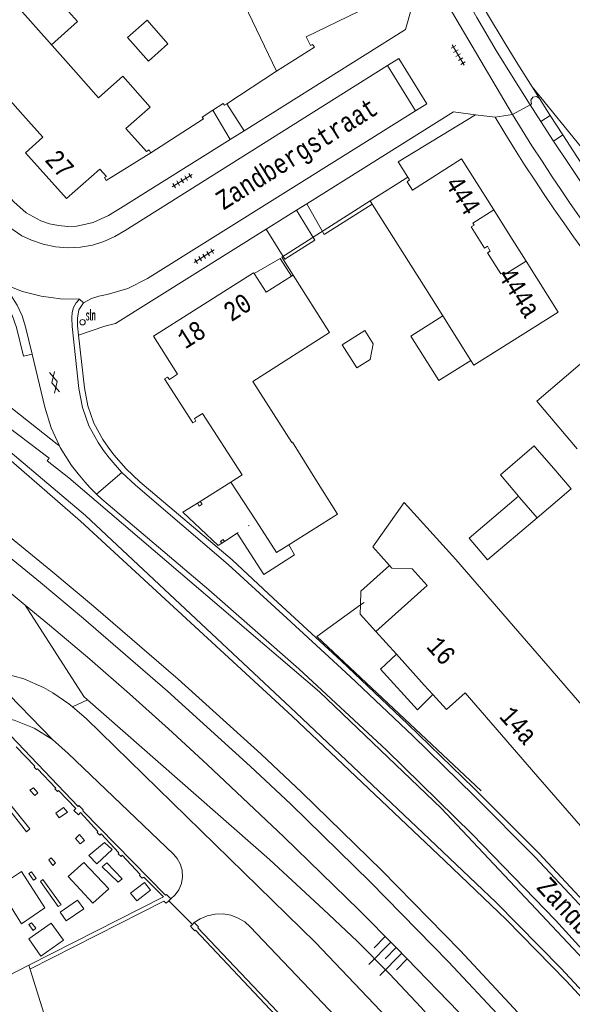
# Model space of a CAD drawing. Header units: metres. Extents: x 196790 to 198335, y 354523 to 356036.
# Tile 73 of 105: x 197890 to 197942, y 354930 to 355024. Entities that reach past the tile are written whole.
import ezdxf

# ---------------------------------------------------------------- set-up
doc = ezdxf.new("R2010")
doc.units = ezdxf.units.M
for name, pattern in [('DGN Style 1', [1.160006, 0.00193, -1.158076]), ('DGN Style 2', [186.027128, 111.616277, -74.410851]), ('DGN Style 3', [260.437979, 186.027128, -74.410851])]:
    doc.linetypes.add(name, pattern=pattern)
for name, color, linetype, lineweight in [('afdak', 252, 'DGN Style 2', 18), ('bij- of bedrijfsgebouw', 252, 'Continuous', 18), ('functiescheiding', 252, 'Continuous', 18), ('hoofdgebouw', 252, 'Continuous', 18), ('hoofdgebouw maaiveld', 252, 'Continuous', 18), ('huisnummer BAG', 252, 'Continuous', 18), ('kant asfaltverharding', 252, 'Continuous', 18), ('kant klinkerverharding', 252, 'Continuous', 18), ('kant muur (extern)', 252, 'Continuous', 18), ('kant tegelverharding', 252, 'Continuous', 18), ('molgoot', 252, 'DGN Style 3', 18), ('overbouw', 252, 'Continuous', 18), ('overige afscheidingen', 252, 'Continuous', 18), ('raster', 252, 'Continuous', 18), ('schutting', 252, 'Continuous', 18), ('spoorrail', 252, 'Continuous', 18), ('straatnaam', 252, 'Continuous', 18), ('straatnaambord', 252, 'Continuous', 18), ('taludlijn', 252, 'Continuous', 18), ('taludsymbool', 252, 'Continuous', 18), ('tuinhuis', 252, 'DGN Style 2', 18), ('tussenmuur WOZ', 252, 'DGN Style 1', 18), ('verh asfaltsymbool', 2, 'Continuous', 0), ('verh tegelsymbool', 2, 'Continuous', 0), ('vlakafsluiter grijs', 252, 'DGN Style 2', 18), ('vlakafsluiter groen', 252, 'DGN Style 2', 18)]:
    doc.layers.add(name, color=color, linetype=linetype, lineweight=lineweight)
doc.styles.add('Style-Courier New', font='cour.ttf')
doc.styles.add('Style-simplex', font='simplex.shx')

# ---------------------------------------------------------------- blocks, each defined once
blk = doc.blocks.new('S435')
at = {"layer": 'straatnaambord', "color": 7, "linetype": 'Continuous', "lineweight": 0}
blk.add_circle((0, 0), 0.263, dxfattribs=at)
blk.add_circle((0, 0), 0.263, dxfattribs=at)
at = {"layer": 'straatnaambord', "color": 7, "linetype": 'Continuous', "lineweight": 0, "style": 'Style-simplex', "width": 0.428569}
blk.add_text('stn', height=1.05, dxfattribs=at).set_placement((0.324, 0.185))
blk = doc.blocks.new('TA')
at = {"layer": 'taludsymbool', "linetype": 'Continuous', "lineweight": 0}
for p, q in [((-0.5, 0), (-0.5, -0.5)), ((-0.25, 0), (-0.25, -1)), ((0, 0), (0, -0.5)), ((0.25, 0), (0.25, -1)), ((0.5, 0), (0.5, -0.5))]:
    blk.add_line(p, q, dxfattribs=at)
blk = doc.blocks.new('S612')
at = {"layer": 'verh asfaltsymbool', "color": 252}
for p, q in [((-0.992, -0.261), (0.008, 0.239)), ((0.008, -0.261), (-0.992, 0.239)), ((0.008, 0.239), (1.008, -0.261)), ((1.008, 0.239), (0.008, -0.261))]:
    blk.add_line(p, q, dxfattribs=at)
blk = doc.blocks.new('S642')
at = {"layer": 'verh tegelsymbool', "color": 252}
for p, q in [((-1.125, 0), (1.125, 0)), ((-0.9, -0.25), (-0.9, 0.25)), ((-0.45, -0.25), (-0.45, 0.25)), ((0, -0.25), (0, 0.25)), ((0.45, -0.25), (0.45, 0.25)), ((0.9, -0.25), (0.9, 0.25))]:
    blk.add_line(p, q, dxfattribs=at)

msp = doc.modelspace()

# ---------------------------------------------------------------- linework, layer by layer
at = {"layer": 'afdak'}
for p, q in [((197906.812, 354977.726), (197909.72, 354979.564)), ((197906.146, 354977.302), (197906.534, 354977.549)), ((197906.534, 354977.549), (197906.812, 354977.726)), ((197909.119, 354973.922), (197910.325, 354974.703)), ((197908.85, 354973.748), (197909.119, 354973.922)), ((197908.85, 354973.748), (197908.528, 354973.539))]:
    msp.add_line(p, q, dxfattribs=at)
at = {"layer": 'afdak', "flags": 128}
for points in [[(197891.609, 355027.32), (197895.13, 355023.358), (197892.649, 355021.154)], [(197911.946, 354999.382), (197914.4, 355000.831), (197915.502, 354999.139)], [(197929.892, 354995.354), (197926.848, 354993.433), (197929.516, 354989.204), (197932.561, 354991.126)], [(197938.847, 354976.152), (197934.149, 354972.167), (197932.403, 354974.225), (197937.101, 354978.21)], [(197908.528, 354973.539), (197905.163, 354976.688), (197906.146, 354977.302)], [(197915.222, 354973.589), (197915.779, 354972.652), (197912.868, 354970.78), (197910.325, 354974.703)], [(197922.057, 354967.872), (197922.088, 354969.194), (197924.822, 354971.627)], [(197923.523, 354965.344), (197922.037, 354966.994), (197922.057, 354967.872)], [(197928.932, 354959.365), (197927.487, 354957.896), (197923.948, 354961.781), (197925.475, 354963.186)]]:
    msp.add_lwpolyline(points, dxfattribs=at)
at = {"layer": 'bij- of bedrijfsgebouw'}
for p, q in [((197938.874, 354982.66), (197940.441, 354980.849)), ((197940.441, 354980.849), (197942.109, 354978.92)), ((197942.109, 354978.92), (197938.847, 354976.152)), ((197937.197, 354978.097), (197937.101, 354978.21)), ((197938.847, 354976.152), (197937.197, 354978.097))]:
    msp.add_line(p, q, dxfattribs=at)
at = {"layer": 'bij- of bedrijfsgebouw', "flags": 128}
for points in [[(197937.101, 354978.21), (197935.367, 354980.254), (197938.592, 354982.992), (197938.874, 354982.66)], [(197915.222, 354973.589), (197919.88, 354976.516), (197917.882, 354979.694)], [(197912.116, 354975.862), (197914.06, 354972.858), (197915.222, 354973.589)], [(197888.315, 354932.626), (197888.368, 354932.653), (197888.423, 354932.555), (197890.496, 354933.619), (197892.835, 354926.101), (197890.613, 354925.429), (197890.725, 354925.026), (197885.209, 354923.309)]]:
    msp.add_lwpolyline(points, dxfattribs=at)
at = {"layer": 'functiescheiding'}
for p, q in [((197928.257, 355028.526), (197936.503, 355014.527)), ((197924.639, 355019.161), (197927.289, 355014.863))]:
    msp.add_line(p, q, dxfattribs=at)
at = {"layer": 'functiescheiding', "flags": 128}
msp.add_lwpolyline([(197961.867, 354988.431), (197948.999, 355004.071), (197938.385, 355017.144)], dxfattribs=at)
at = {"layer": 'hoofdgebouw'}
for p, q in [((197889.128, 355025.115), (197894.752, 355018.787)), ((197897.14, 355016.101), (197894.752, 355018.787)), ((197926.557, 355008.559), (197922.989, 355006.295)), ((197922.989, 355006.295), (197923.18, 355005.992)), ((197923.18, 355005.992), (197928.263, 354997.936)), ((197915.502, 354999.139), (197915.661, 354999.239)), ((197929.892, 354995.354), (197928.263, 354997.936)), ((197907.122, 354996.444), (197902.351, 354993.422)), ((197932.561, 354991.126), (197929.892, 354995.354)), ((197902.351, 354993.422), (197904.658, 354989.818)), ((197904.658, 354989.818), (197903.873, 354989.329)), ((197903.708, 354989.547), (197903.421, 354989.373)), ((197903.421, 354989.373), (197906.12, 354985.195)), ((197903.873, 354989.329), (197903.708, 354989.547)), ((197911.816, 354989.136), (197915.517, 354983.316)), ((197906.26, 354985.599), (197906.923, 354986.021)), ((197906.923, 354986.021), (197907.036, 354986.093)), ((197907.036, 354986.093), (197910.795, 354980.26)), ((197906.12, 354985.195), (197906.393, 354985.361)), ((197906.393, 354985.361), (197906.26, 354985.599)), ((197910.795, 354980.26), (197909.72, 354979.564)), ((197909.72, 354979.564), (197912.116, 354975.862)), ((197931.121, 354972.187), (197936.627, 354965.863)), ((197928.398, 354969.734), (197923.523, 354965.344)), ((197923.523, 354965.344), (197925.475, 354963.186)), ((197940.112, 354961.82), (197936.627, 354965.863)), ((197925.475, 354963.186), (197928.125, 354960.257)), ((197944.592, 354956.623), (197940.112, 354961.82)), ((197928.125, 354960.257), (197928.932, 354959.365)), ((197934.441, 354956.713), (197938.938, 354951.531)), ((197938.938, 354951.531), (197943.435, 354946.349))]:
    msp.add_line(p, q, dxfattribs=at)
at = {"layer": 'hoofdgebouw', "flags": 128}
for points in [[(197919.413, 355029.486), (197921.881, 355024.315), (197916.895, 355021.906), (197917.293, 355021.069), (197917.491, 355021.179), (197917.688, 355020.915), (197914.072, 355018.624)], [(197914.072, 355018.624), (197909.506, 355028.173), (197910.294, 355028.549)], [(197882.61, 355019.384), (197886.373, 355015.175), (197888.035, 355016.639), (197889.935, 355014.488)], [(197899.746, 355013.168), (197902.059, 355015.224), (197899.452, 355018.156), (197897.14, 355016.101)], [(197889.935, 355014.488), (197891.822, 355012.352), (197890.194, 355010.869), (197894.081, 355006.51), (197897.242, 355009.325), (197897.89, 355008.625), (197897.712, 355008.534), (197897.858, 355008.25), (197902.119, 355010.877)], [(197902.119, 355010.877), (197901.958, 355011.143), (197901.681, 355010.991), (197899.746, 355013.168)], [(197934.737, 355005.442), (197931.677, 355010.286), (197927.005, 355007.329), (197926.488, 355008.121), (197926.723, 355008.292), (197926.557, 355008.559)], [(197937.808, 355000.581), (197940.873, 354995.728), (197932.849, 354990.669), (197932.561, 354991.126)], [(197907.122, 354996.444), (197911.892, 354999.466), (197911.946, 354999.382)], [(197911.816, 354989.136), (197919.121, 354993.787), (197915.661, 354999.239)], [(197911.946, 354999.382), (197913.08, 354997.617), (197915.502, 354999.139)], [(197948.334, 354987.547), (197944.488, 354992.079), (197938.818, 354987.252), (197942.656, 354982.729)], [(197917.882, 354979.694), (197915.58, 354983.357), (197915.517, 354983.316)], [(197924.822, 354971.627), (197923.222, 354973.403), (197926.222, 354977.626), (197931.121, 354972.187)], [(197924.822, 354971.627), (197925.043, 354971.382), (197926.986, 354971.302), (197928.398, 354969.734)], [(197928.932, 354959.365), (197930.24, 354957.92), (197932.013, 354959.51), (197934.441, 354956.713)]]:
    msp.add_lwpolyline(points, dxfattribs=at)
at = {"layer": 'hoofdgebouw maaiveld', "flags": 128}
for points in [[(197934.737, 355005.442), (197932.733, 355004.177), (197932.856, 355003.982), (197932.594, 355003.817), (197933.859, 355001.813), (197934.122, 355001.978), (197934.272, 355001.74)], [(197934.272, 355001.74), (197934.405, 355001.53), (197934.143, 355001.365), (197935.414, 354999.353), (197935.676, 354999.518), (197935.804, 354999.315), (197937.808, 355000.581)]]:
    msp.add_lwpolyline(points, dxfattribs=at)
at = {"layer": 'kant asfaltverharding'}
for p, q in [((197939.084, 355016.036), (197938.385, 355017.144)), ((197940.114, 355014.427), (197939.084, 355016.036)), ((197909.35, 355015.543), (197910.977, 355012.97)), ((197908.016, 355014.927), (197909.671, 355012.152)), ((197941.303, 355012.585), (197940.114, 355014.427)), ((197916.941, 355006.028), (197918.603, 355003.113)), ((197917.718, 355002.556), (197915.977, 355005.425)), ((197895.716, 354996.593), (197895.32, 354996.954)), ((197894.305, 354958.475), (197894.655, 354958.178))]:
    msp.add_line(p, q, dxfattribs=at)
at = {"layer": 'kant asfaltverharding', "flags": 128}
for points in [[(197938.385, 355017.144), (197937.029, 355019.297), (197935.905, 355021.108), (197934.054, 355024.222), (197932.562, 355026.891), (197931.282, 355029.214)], [(197941.303, 355012.585), (197942.644, 355010.519), (197943.754, 355008.839), (197944.885, 355007.174), (197946.639, 355004.666)], [(197895.32, 354996.954), (197893.5, 354996.978), (197891.683, 354997.224), (197889.91, 354997.689), (197888.218, 354998.361), (197888.083, 354998.181)], [(197890.809, 354991.724), (197890.184, 354994.328), (197889.855, 354995.382), (197889.387, 354996.393), (197888.791, 354997.333), (197888.083, 354998.181)], [(197895.243, 354993.526), (197895.148, 354994.409), (197895.121, 354995.141), (197895.262, 354995.931), (197895.716, 354996.593)], [(197901.077, 354979.593), (197899.775, 354980.815), (197898.604, 354982.155), (197898.06, 354982.87), (197897.543, 354983.603), (197896.673, 354985.174), (197896.1, 354986.813), (197895.784, 354988.521), (197895.243, 354993.526)], [(197890.809, 354991.724), (197892.018, 354986.688), (197892.63, 354984.718), (197893.382, 354983.081)], [(197893.382, 354983.081), (197893.491, 354982.843), (197894.575, 354981.149), (197895.193, 354980.355), (197895.835, 354979.581), (197896.351, 354979.007), (197896.893, 354978.456), (197896.925, 354978.426)], [(197953.149, 354928.871), (197947.986, 354934.641), (197939.029, 354944.265), (197932.842, 354950.453), (197926.568, 354956.555), (197920.21, 354962.568), (197913.769, 354968.492), (197909.835, 354972.155), (197901.077, 354979.593)], [(197896.925, 354978.426), (197897.456, 354977.928), (197898.037, 354977.42), (197907.618, 354969.325)], [(197907.618, 354969.325), (197916.176, 354961.804), (197924.532, 354954.054), (197932.677, 354946.083), (197940.602, 354937.898)], [(197886.296, 354961.721), (197888.2, 354961.357), (197890.034, 354960.865), (197891.894, 354960.032), (197892.789, 354959.506), (197894.305, 354958.475)], [(197894.655, 354958.178), (197895.951, 354957.077), (197917.77, 354935.78), (197923.962, 354929.289), (197929.371, 354923.507), (197934.665, 354917.62), (197939.853, 354911.639), (197944.943, 354905.574), (197949.044, 354900.499), (197953.039, 354895.341), (197960.854, 354884.891), (197968.365, 354874.492), (197975.666, 354863.945), (197991.886, 354840.007), (198016.738, 354802.147), (198021.026, 354795.243), (198022.17, 354793.154), (198023.082, 354790.938), (198023.743, 354788.635), (198024.031, 354786.948)], [(197892.753, 354955.095), (197891.014, 354956.164), (197889.114, 354956.912), (197887.144, 354957.313)], [(197904.025, 354939.926), (197904.43, 354940.306), (197904.772, 354940.794), (197905.013, 354941.372), (197905.121, 354942.005), (197905.083, 354942.647), (197904.906, 354943.248), (197904.619, 354943.77), (197904.258, 354944.192), (197894.256, 354953.76), (197892.753, 354955.095)], [(197922.84, 354925.428), (197911.572, 354937.278), (197911.054, 354937.73), (197910.433, 354938.103), (197909.731, 354938.365), (197908.979, 354938.492), (197908.217, 354938.475), (197907.484, 354938.317), (197906.816, 354938.038), (197906.238, 354937.666)], [(197940.602, 354937.898), (197951.102, 354926.35), (197966.421, 354909.018), (197973.017, 354901.341), (197979.396, 354893.483), (197991.754, 354877.816), (197993.18, 354876.191), (197994.798, 354874.7), (197996.587, 354873.375), (197998.519, 354872.245), (198000.563, 354871.331), (198002.681, 354870.647), (198004.835, 354870.199), (198006.987, 354869.985), (198031.083, 354868.857), (198031.053, 354868.591)]]:
    msp.add_lwpolyline(points, dxfattribs=at)
at = {"layer": 'kant klinkerverharding', "flags": 128}
for points in [[(197927.289, 355014.863), (197928.361, 355015.534), (197925.7, 355019.827), (197924.639, 355019.161)], [(197885.983, 355006.596), (197887.513, 355004.881), (197888.219, 355004.168), (197888.997, 355003.533), (197889.842, 355002.991), (197890.749, 355002.56), (197891.877, 355002.184), (197893.042, 355001.944), (197894.228, 355001.847), (197895.417, 355001.901), (197896.548, 355002.096), (197897.645, 355002.431), (197898.693, 355002.897), (197899.676, 355003.487), (197924.639, 355019.161)], [(197939.084, 355016.036), (197938.789, 355016.237), (197938.44, 355016.167), (197938.245, 355015.868), (197938.323, 355015.52), (197938.192, 355015.448)], [(197895.716, 354996.593), (197896.454, 354997.025), (197897.159, 354997.245), (197897.945, 354997.397), (197899.936, 354997.976), (197901.788, 354998.91), (197927.289, 355014.863)]]:
    msp.add_lwpolyline(points, dxfattribs=at)
at = {"layer": 'kant muur (extern)'}
for p, q in [((197914.072, 355018.624), (197909.35, 355015.543)), ((197904.025, 354939.926), (197903.82, 354939.746)), ((197906.238, 354937.666), (197906.067, 354937.502))]:
    msp.add_line(p, q, dxfattribs=at)
at = {"layer": 'kant muur (extern)', "flags": 128}
for points in [[(197909.35, 355015.543), (197909.128, 355015.398), (197909.004, 355015.56)], [(197902.119, 355010.877), (197907.132, 355014.104), (197906.995, 355014.274)], [(197906.534, 354977.549), (197906.711, 354977.27), (197906.989, 354977.448), (197906.812, 354977.726)], [(197908.85, 354973.748), (197908.736, 354973.924), (197909.005, 354974.098), (197909.119, 354973.922)], [(197904.025, 354939.926), (197903.613, 354940.354), (197903.505, 354940.267), (197895.629, 354948.294), (197895.679, 354948.385), (197895.265, 354948.804), (197895.181, 354948.725), (197887.455, 354956.807), (197887.556, 354956.906), (197887.144, 354957.313)], [(197889.305, 354954.375), (197891.072, 354952.541), (197890.997, 354952.463), (197891.245, 354952.217), (197891.342, 354952.289), (197893.06, 354950.465), (197892.976, 354950.38), (197893.235, 354950.128), (197893.335, 354950.233), (197894.958, 354948.508), (197894.778, 354948.334), (197895.234, 354947.932), (197895.42, 354948.132), (197897.074, 354946.326), (197897, 354946.246), (197897.267, 354945.982), (197897.37, 354946.102), (197899.069, 354944.306), (197899.005, 354944.21), (197899.276, 354943.955), (197899.395, 354944.077), (197901.098, 354942.228), (197901.027, 354942.133), (197901.297, 354941.884), (197901.432, 354941.997), (197903.299, 354940.126), (197890.496, 354933.619)], [(197890.61, 354933.253), (197903.359, 354939.694), (197903.558, 354939.514), (197903.82, 354939.746)], [(197906.067, 354937.502), (197905.876, 354937.32), (197906.104, 354937.091)], [(197915.321, 354927.936), (197906.575, 354937.157), (197906.65, 354937.256), (197906.238, 354937.666)], [(197906.104, 354937.091), (197906.309, 354936.886), (197906.359, 354936.952), (197913.964, 354928.882)]]:
    msp.add_lwpolyline(points, dxfattribs=at)
at = {"layer": 'kant tegelverharding'}
for p, q in [((197938.192, 355015.448), (197939.221, 355013.845)), ((197934.869, 355014.248), (197932.988, 355014.494)), ((197936.503, 355014.527), (197934.869, 355014.248)), ((197939.221, 355013.845), (197940.114, 355014.427)), ((197939.221, 355013.845), (197940.423, 355011.99)), ((197909.671, 355012.152), (197910.977, 355012.97)), ((197941.303, 355012.585), (197940.423, 355011.99)), ((197916.941, 355006.028), (197915.977, 355005.425)), ((197915.977, 355005.425), (197913.083, 355003.616))]:
    msp.add_line(p, q, dxfattribs=at)
at = {"layer": 'kant tegelverharding', "flags": 128}
for points in [[(197856.762, 355044.843), (197858.272, 355042.1), (197859.987, 355039.41), (197861.871, 355036.837), (197863.913, 355034.395), (197889.063, 355006.214), (197890.249, 355005.15), (197891.649, 355004.388), (197892.478, 355004.116), (197893.334, 355003.947), (197894.204, 355003.878), (197895.076, 355003.909), (197896.633, 355004.241), (197898.076, 355004.912), (197899.21, 355005.596), (197909.671, 355012.152)], [(197938.192, 355015.448), (197936.57, 355018.01), (197934.968, 355020.584), (197933.127, 355023.727), (197931.719, 355026.25), (197930.327, 355028.782)], [(197910.977, 355012.97), (197926.322, 355022.587), (197927.493, 355026.646)], [(197932.988, 355014.494), (197930.919, 355014.765), (197916.941, 355006.028)], [(197964.236, 354976.042), (197962.069, 354978.364), (197958.637, 354982.192), (197955.283, 354986.088), (197952.01, 354990.052), (197948.821, 354994.085), (197947.457, 354995.918), (197946.112, 354997.764), (197945.15, 354999.028), (197944.199, 355000.3), (197943.259, 355001.581), (197942.331, 355002.871), (197941.389, 355004.205), (197940.458, 355005.548), (197939.54, 355006.899), (197938.636, 355008.26), (197937.672, 355009.743), (197936.722, 355011.235), (197935.788, 355012.737), (197934.869, 355014.248)], [(197994.537, 354950.133), (197988.768, 354954.961), (197979.299, 354963.131), (197975.135, 354967.088), (197971.056, 354971.133), (197967.061, 354975.261), (197963.147, 354979.465), (197956.338, 354987.2), (197953.054, 354991.17), (197949.868, 354995.22), (197948.678, 354996.792), (197947.498, 354998.372), (197946.517, 354999.706), (197945.545, 355001.046), (197943.624, 355003.742), (197941.939, 355006.158), (197941.108, 355007.373), (197940.289, 355008.597), (197939.324, 355010.067), (197938.37, 355011.545), (197937.429, 355013.032), (197936.503, 355014.527)], [(197940.423, 355011.99), (197941.897, 355009.756), (197942.853, 355008.333), (197944.791, 355005.505), (197945.77, 355004.105), (197945.888, 355004.181)], [(197890.809, 354991.724), (197889.999, 354991.539), (197889.336, 354994.261), (197888.922, 354995.431), (197888.307, 354996.529), (197887.514, 354997.507), (197886.581, 354998.325), (197885.739, 354998.92), (197884.208, 355000.214), (197882.81, 355001.65), (197881.496, 355003.154), (197880.128, 355001.942), (197879.269, 355002.902)], [(197913.083, 355003.616), (197898.74, 354994.651), (197897.747, 354994.396), (197895.243, 354993.526)]]:
    msp.add_lwpolyline(points, dxfattribs=at)
at = {"layer": 'molgoot', "flags": 128}
for points in [[(197899.359, 354980.466), (197899.327, 354980.496), (197898.146, 354981.855), (197897.602, 354982.576), (197897.084, 354983.316), (197896.214, 354984.899), (197895.601, 354986.641), (197895.261, 354988.455), (197894.62, 354994.354), (197894.58, 354995.193), (197894.614, 354995.678), (197894.756, 354996.155), (197894.998, 354996.59), (197895.32, 354996.954)], [(197965.912, 354913.658), (197962.411, 354917.707), (197950.254, 354931.315), (197944.507, 354937.653), (197938.667, 354943.907), (197932.884, 354949.709), (197927.02, 354955.43), (197921.077, 354961.07), (197915.057, 354966.626), (197909.474, 354971.725), (197900.637, 354979.261), (197899.359, 354980.466)]]:
    msp.add_lwpolyline(points, dxfattribs=at)
at = {"layer": 'overbouw'}
for q in [(197934.737, 355005.442), (197937.808, 355000.581)]:
    msp.add_line((197936.275, 355003.007), q, dxfattribs=at)
at = {"layer": 'overige afscheidingen', "flags": 128}
for points in [[(197891.074, 354949.767), (197891.347, 354950.025), (197890.95, 354950.496), (197890.609, 354950.26), (197891.074, 354949.767)], [(197887.553, 354949.747), (197887.874, 354949.991), (197890.603, 354946.573), (197890.284, 354946.302), (197887.553, 354949.747)], [(197893.383, 354947.646), (197894.166, 354948.167), (197893.815, 354948.612), (197893.056, 354948.084), (197893.383, 354947.646)], [(197895.399, 354945.169), (197895.793, 354945.492), (197895.326, 354946.037), (197894.933, 354945.677), (197895.399, 354945.169)], [(197896.965, 354943.244), (197898.436, 354944.615), (197897.714, 354945.299), (197896.205, 354944.054), (197896.965, 354943.244)], [(197892.398, 354943.636), (197892.622, 354943.836), (197893.024, 354943.345), (197892.79, 354943.109), (197892.398, 354943.636)], [(197894.241, 354942.056), (197895.743, 354943.39), (197898.123, 354940.887), (197896.597, 354939.532), (197894.241, 354942.056)], [(197898.997, 354941.505), (197899.368, 354941.847), (197897.912, 354943.346), (197897.472, 354942.98), (197898.997, 354941.505)], [(197889.797, 354942.543), (197887.59, 354941.066), (197889.805, 354937.553), (197892.012, 354939.069), (197889.797, 354942.543)], [(197890.931, 354941.695), (197891.191, 354941.86), (197890.765, 354942.498), (197890.517, 354942.326), (197890.931, 354941.695)], [(197893.302, 354939.199), (197893.564, 354939.375), (197891.848, 354941.772), (197891.606, 354941.581), (197893.302, 354939.199)], [(197900.775, 354939.731), (197902.063, 354940.752), (197901.507, 354941.483), (197900.166, 354940.462), (197900.775, 354939.731)], [(197894.057, 354937.847), (197895.744, 354938.975), (197895.131, 354939.808), (197893.471, 354938.673), (197894.057, 354937.847)], [(197892.639, 354937.628), (197893.798, 354935.985), (197891.648, 354934.476), (197890.487, 354936.13), (197892.639, 354937.628)], [(197890.903, 354936.931), (197891.156, 354937.129), (197890.759, 354937.652), (197890.491, 354937.493), (197890.903, 354936.931)]]:
    msp.add_lwpolyline(points, dxfattribs=at)
at = {"layer": 'raster'}
for p, q in [((197922.057, 354967.872), (197922.394, 354968.115)), ((197906.067, 354937.502), (197903.82, 354939.746))]:
    msp.add_line(p, q, dxfattribs=at)
at = {"layer": 'raster', "flags": 128}
for points in [[(197993.069, 354866.559), (197985.62, 354877.292), (197977.959, 354887.877), (197970.088, 354898.308), (197962.014, 354908.578), (197952.462, 354920.046), (197947.134, 354926.168), (197941.623, 354932.13), (197935.937, 354937.926), (197930.083, 354943.547), (197915.569, 354957.292), (197895.427, 354975.839), (197888.355, 354981.998), (197881.098, 354987.943), (197873.665, 354993.668), (197866.066, 354999.164), (197847.599, 355011.926), (197841.413, 355016.139), (197835.077, 355020.121), (197832.318, 355015.887)], [(197926.557, 355008.559), (197925.63, 355010.002), (197932.988, 355014.494)], [(197830.634, 355010.293), (197840.107, 355004.439), (197844.321, 355001.688), (197848.509, 354998.94), (197852.64, 354996.139), (197856.758, 354993.289), (197860.851, 354990.409), (197864.909, 354987.486), (197868.882, 354984.456), (197872.859, 354981.442), (197876.837, 354978.397), (197880.812, 354975.367), (197884.744, 354972.275), (197888.63, 354969.125), (197890.166, 354967.855)], [(197922.989, 355006.295), (197914.577, 355000.944), (197915.661, 354999.239)], [(197890.166, 354967.855), (197892.465, 354965.953), (197896.296, 354962.71), (197900.065, 354959.419), (197903.775, 354956.086), (197907.464, 354952.703), (197914.758, 354945.831), (197918.345, 354942.349), (197921.935, 354938.849), (197925.458, 354935.289), (197932.395, 354928.145), (197935.863, 354924.481), (197939.208, 354920.761), (197942.466, 354916.948), (197948.946, 354909.395), (197952.197, 354905.559), (197955.314, 354901.63)], [(197933.528, 354950.188), (197917.908, 354964.88), (197922.057, 354967.872)]]:
    msp.add_lwpolyline(points, dxfattribs=at)
at = {"layer": 'schutting'}
for p, q in [((197908.016, 355014.927), (197909.004, 355015.56)), ((197906.995, 355014.274), (197908.016, 355014.927)), ((197918.603, 355003.113), (197923.18, 355005.992))]:
    msp.add_line(p, q, dxfattribs=at)
at = {"layer": 'schutting', "flags": 128}
msp.add_lwpolyline([(197913.083, 355003.616), (197914.861, 355000.76), (197917.718, 355002.556)], dxfattribs=at)
at = {"layer": 'spoorrail', "flags": 128}
for points in [[(197884.526, 354977.724), (197892.587, 354971.158), (197896.668, 354967.752), (197904.717, 354960.804), (197912.609, 354953.68), (197916.479, 354950.034), (197924.095, 354942.613), (197931.54, 354935.02), (197936.651, 354929.543), (197941.686, 354923.995), (197946.644, 354918.379), (197951.524, 354912.696), (197956.326, 354906.945), (197961.048, 354901.129), (197965.69, 354895.249), (197970.25, 354889.306), (197974.728, 354883.3), (197979.123, 354877.233), (197983.435, 354871.106), (197987.661, 354864.921), (198000.725, 354845.517), (198029.778, 354801.459), (198040.208, 354785.464), (198044.598, 354778.877)], [(197883.593, 354976.549), (197891.627, 354970.006), (197895.69, 354966.603), (197903.701, 354959.664), (197911.556, 354952.55), (197915.414, 354948.916), (197923.004, 354941.518), (197930.424, 354933.95), (197935.52, 354928.489), (197940.54, 354922.958), (197945.484, 354917.359), (197950.35, 354911.692), (197955.137, 354905.959), (197959.846, 354900.16), (197964.474, 354894.297), (197969.021, 354888.371), (197973.486, 354882.383), (197977.868, 354876.334), (197982.166, 354870.225), (197986.38, 354864.058), (198000, 354843.829), (198043.855, 354777.265)]]:
    msp.add_lwpolyline(points, dxfattribs=at)
at = {"layer": 'taludlijn', "flags": 128}
for points in [[(197866.427, 354999.552), (197873.997, 354994.021), (197881.437, 354988.312), (197888.741, 354982.428), (197895.901, 354976.376), (197915.902, 354957.662), (197928.61, 354945.616), (197934.956, 354939.578), (197941.12, 354933.349), (197947.092, 354926.936), (197952.866, 354920.349), (197962.43, 354908.828), (197970.179, 354899.046), (197977.733, 354889.109), (197985.087, 354879.024), (197992.238, 354868.796)], [(197890.166, 354967.855), (197895.745, 354959.158), (197896.084, 354958.86)], [(197896.084, 354958.86), (197913.411, 354943.657), (197918.544, 354938.926), (197921.728, 354935.905), (197924.826, 354932.792), (197927.833, 354929.591), (197930.745, 354926.307), (197936.457, 354919.645), (197942.141, 354912.958), (197948.007, 354905.892), (197953.738, 354898.716), (197959.35, 354891.448), (197964.861, 354884.102), (197970.841, 354875.888), (197976.699, 354867.586), (197982.428, 354859.195), (197988.019, 354850.711), (198004.619, 354825.07)]]:
    msp.add_lwpolyline(points, dxfattribs=at)
at = {"layer": 'tuinhuis', "flags": 128}
for points in [[(197901.873, 355019.586), (197903.742, 355021.247), (197901.749, 355023.489), (197899.881, 355021.828), (197901.873, 355019.586)], [(197921.72, 354990.41), (197920.322, 354992.625), (197922.453, 354993.97), (197923.253, 354992.702), (197922.989, 354991.21), (197921.72, 354990.41)]]:
    msp.add_lwpolyline(points, dxfattribs=at)
at = {"layer": 'tussenmuur WOZ'}
msp.add_line((197910.325, 354974.703), (197912.116, 354975.862), dxfattribs=at)
at = {"layer": 'vlakafsluiter grijs'}
for p, q in [((197938.192, 355015.448), (197936.503, 355014.527)), ((197896.925, 354978.426), (197899.359, 354980.466)), ((197886.296, 354961.721), (197892.753, 354955.095))]:
    msp.add_line(p, q, dxfattribs=at)
at = {"layer": 'vlakafsluiter groen'}
msp.add_line((197894.655, 354958.178), (197896.084, 354958.86), dxfattribs=at)
at = {"layer": 'vlakafsluiter groen', "flags": 128}
for points in [[(197873.211, 354995.253), (197880.817, 354992.186), (197884.277, 354990.21), (197893.341, 354983.027), (197893.382, 354983.081)], [(197873.211, 354995.253), (197884.405, 354987.93), (197892.442, 354981.82), (197892.242, 354981.57), (197894.296, 354979.969), (197918.162, 354959.599), (197929.741, 354948.546), (197950.838, 354926.102), (197969.52, 354904.659), (197987.281, 354881.922), (197995.934, 354869.467)]]:
    msp.add_lwpolyline(points, dxfattribs=at)

# ---------------------------------------------------------------- block references
at = {"layer": 'straatnaambord'}
msp.add_blockref('S435', (197895.614, 354994.76), dxfattribs=at)
at = {"layer": 'taludsymbool', "xscale": 2.974118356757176, "yscale": 2.974118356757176, "zscale": 2.974118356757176, "rotation": 315.2452015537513}
msp.add_blockref('TA', (197925.458, 354935.289), dxfattribs=at)
at = {"layer": 'verh asfaltsymbool', "rotation": 283.2438020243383}
msp.add_blockref('S612', (197892.954, 354989.067), dxfattribs=at)
at = {"layer": 'verh tegelsymbool'}
for p, rotation in [((197931.353, 355020.161), 120.4626400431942), ((197905.085, 355008.219), 32.08436154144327), ((197907.187, 355001.034), 32.08436154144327)]:
    msp.add_blockref('S642', p, dxfattribs=dict(at, rotation=rotation))

# ---------------------------------------------------------------- texts
at = {"layer": 'huisnummer BAG', "style": 'Style-Courier New', "width": 0.694444}
for s, rotation, p in [('27', 311.75725, (197891.937, 355010.151)), ('444', 302.29095, (197930.042, 355007.951)), ('444a', 302.29095, (197935.085, 354999.228)), ('20', 32.33938, (197909.767, 354994.756)), ('18', 32.33938, (197905.387, 354992.165)), ('16', 312.12344, (197928.238, 354963.861)), ('14a', 312.12344, (197935.167, 354957.221))]:
    msp.add_text(s, height=1.8, rotation=rotation, dxfattribs=at).set_placement(p)
at = {"layer": 'straatnaam', "style": 'Style-Courier New', "width": 0.694444}
for rotation, p in [(32.05394, (197909.032, 355005.379)), (312.77093, (197938.723, 354940.937))]:
    msp.add_text('Zandbergstraat', height=1.8, rotation=rotation, dxfattribs=at).set_placement(p)

doc.saveas('drawing.dxf')
